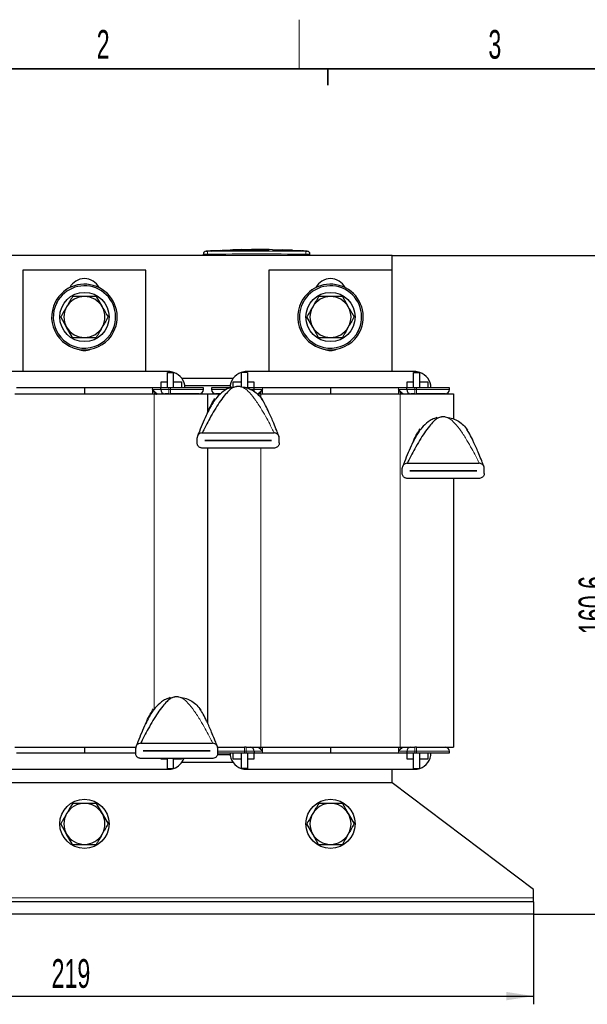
# Model space of a CAD drawing. Header units: millimetres. Extents: x 5 to 418, y 2 to 292.
# Tile 6 of 18: x 87 to 157, y 168 to 288. Entities that reach past the tile are written whole.
import ezdxf

# ---------------------------------------------------------------- set-up
doc = ezdxf.new("R2010")
doc.units = ezdxf.units.MM
doc.layers.add('SLD-0', color=7, linetype='Continuous')
doc.styles.add('SLDTEXTSTYLE0', font='TXT', dxfattribs={"width": 0.605})
doc.dimstyles.new('SLDDIMSTYLE0', dxfattribs={"dimtxt": 3.5, "dimasz": 3.302, "dimexe": 0, "dimexo": 0.0625, "dimgap": 0.875, "dimtad": 1, "dimlfac": 2, "dimrnd": 1e-09, "dimzin": 12, "dimdsep": 46, "dimtxsty": 'SLDTEXTSTYLE0', "dimsah": 1, "dimcen": 0.09, "dimadec": 0, "dimazin": 3, "dimtfac": 1, "dimtofl": 0, "dimtmove": 0, "dimatfit": 3, "dimfxl": 1, "dimfrac": 2, "dimtolj": 1, "dimtzin": 12, "dimarcsym": 0})

# ---------------------------------------------------------------- blocks, each defined once
blk = doc.blocks.new('_D')
at = {"layer": 'SLD-0'}
for p, q in [((40.57, 179.45), (40.57, 168.45)), ((150.07, 179.45), (150.07, 168.45)), ((40.57, 169.45), (150.07, 169.45))]:
    blk.add_line(p, q, dxfattribs=at)
for points in [[(40.57, 169.45), (43.87, 168.94), (43.87, 169.96)], [(150.07, 169.45), (146.77, 169.96), (146.77, 168.94)]]:
    blk.add_solid(points, dxfattribs=at)
at = {"layer": 'SLD-0', "insert": (91.31, 173.96), "char_height": 3.5, "attachment_point": 1, "style": 'SLDTEXTSTYLE0'}
blk.add_mtext('219', dxfattribs=at)
blk = doc.blocks.new('_D_1')
at = {"layer": 'SLD-0'}
for p, q in [((132.82, 259.75), (161.07, 259.75)), ((160.07, 179.45), (160.07, 259.75)), ((150.07, 179.45), (161.07, 179.45))]:
    blk.add_line(p, q, dxfattribs=at)
for points in [[(160.07, 259.75), (159.56, 256.45), (160.58, 256.45)], [(160.07, 179.45), (160.58, 182.75), (159.56, 182.75)]]:
    blk.add_solid(points, dxfattribs=at)
at = {"layer": 'SLD-0', "insert": (155.56, 213.59), "char_height": 3.5, "attachment_point": 1, "rotation": 90, "style": 'SLDTEXTSTYLE0'}
blk.add_mtext('160,6', dxfattribs=at)

msp = doc.modelspace()

# ---------------------------------------------------------------- linework, layer by layer
at = {"color": 7, "linetype": 'Continuous', "lineweight": 25}
for p, q in [((115.6703, 260.505), (118.2595, 260.4826)), ((115.6703, 260.4791), (115.6703, 260.505)), ((132.8172, 259.7516), (57.8172, 259.7516)), ((109.8172, 259.7516), (109.8172, 259.9076)), ((110.762, 260.3075), (110.1471, 260.2722)), ((111.8619, 260.3566), (110.6942, 260.3167)), ((110.762, 260.2958), (111.8611, 260.3319)), ((111.8611, 260.3219), (110.762, 260.2858)), ((110.762, 260.2958), (110.762, 260.2858)), ((111.8611, 260.3835), (113.0716, 260.3649)), ((111.8611, 260.3319), (111.8611, 260.3219)), ((113.0716, 260.3548), (112.0922, 260.3699)), ((113.397, 260.4091), (112.4039, 260.3751)), ((113.0716, 260.3649), (117.8221, 260.396)), ((117.8221, 260.3859), (113.0716, 260.3548)), ((113.0716, 260.3649), (113.0716, 260.3548)), ((113.8316, 260.4146), (113.1131, 260.4379)), ((114.4248, 260.477), (113.3915, 260.4423)), ((115.6703, 260.4867), (114.426, 260.4442)), ((116.7463, 260.4857), (115.6703, 260.495)), ((117.8221, 260.468), (115.6703, 260.4791)), ((117.8221, 260.396), (117.8221, 260.3859)), ((118.2595, 260.4826), (118.2595, 260.4534)), ((121.744, 260.32), (118.2595, 260.4445)), ((118.2595, 260.3902), (118.2595, 260.3801)), ((118.2595, 260.3902), (121.098, 260.3217)), ((121.098, 260.3117), (118.2595, 260.3801)), ((119.4789, 260.4423), (119.4789, 260.4231)), ((120.3494, 260.4035), (119.4789, 260.4423)), ((119.4789, 260.4323), (120.3494, 260.3935)), ((119.4789, 260.4231), (120.3494, 260.3885)), ((120.6682, 260.3726), (120.6682, 260.3826)), ((121.6259, 260.3242), (121.5331, 260.3304)), ((121.8813, 260.3072), (121.8813, 260.2972)), ((122.4874, 260.2723), (121.8909, 260.3072)), ((121.9142, 260.3073), (121.9813, 260.3025)), ((122.8172, 259.7516), (122.8172, 259.9076)), ((132.8172, 257.9516), (132.8172, 259.7516)), ((87.8172, 257.9516), (87.8172, 245.6016)), ((102.8172, 257.9516), (87.8172, 257.9516)), ((102.8172, 245.6016), (102.8172, 257.9516)), ((132.8172, 257.9516), (117.8172, 257.9516)), ((117.8172, 257.9516), (117.8172, 245.6016)), ((132.8172, 245.6016), (132.8172, 257.9516)), ((95.3172, 254.7516), (93.8739, 254.7516)), ((96.7606, 254.7516), (95.3172, 254.7516)), ((96.7606, 254.7516), (97.4823, 253.5016)), ((125.3172, 254.7516), (123.8739, 254.7516)), ((126.7606, 254.7516), (125.3172, 254.7516)), ((126.7606, 254.7516), (127.4823, 253.5016)), ((93.1522, 251.0016), (92.4305, 252.2516)), ((123.1522, 251.0016), (122.4305, 252.2516)), ((93.8739, 249.7516), (93.1522, 251.0016)), ((123.8739, 249.7516), (123.1522, 251.0016)), ((93.8739, 249.7516), (95.3172, 249.7516)), ((95.3172, 249.7516), (96.7606, 249.7516)), ((123.8739, 249.7516), (125.3172, 249.7516)), ((125.3172, 249.7516), (126.7606, 249.7516)), ((105.5672, 245.6016), (85.0672, 245.6016)), ((105.4422, 243.6016), (105.4422, 245.5016)), ((105.4422, 245.5016), (106.1917, 245.5016)), ((106.1922, 245.5016), (106.1917, 245.5016)), ((106.1922, 243.6016), (106.1922, 245.5016)), ((114.4422, 245.5015), (114.4427, 245.5016)), ((114.4422, 245.5016), (114.4422, 243.7393)), ((115.1922, 245.5016), (114.4427, 245.5016)), ((135.5672, 245.6016), (115.0672, 245.6016)), ((115.1922, 245.5016), (115.1922, 243.6016)), ((135.4422, 243.6016), (135.4422, 245.5016)), ((135.4422, 245.5016), (136.1917, 245.5016)), ((136.1922, 245.5016), (136.1917, 245.5016)), ((136.1922, 243.6016), (136.1922, 245.5016)), ((104.6672, 244.3516), (105.4422, 244.3516)), ((104.6672, 243.6016), (104.6672, 244.3516)), ((106.1922, 244.3516), (107.1672, 244.3516)), ((107.1672, 244.3516), (107.1672, 243.6016)), ((113.4309, 244.7516), (107.2035, 244.7516)), ((113.0829, 243.8516), (107.5515, 243.8516)), ((113.2671, 243.6651), (113.8475, 243.7664)), ((113.4672, 244.3516), (114.4422, 244.3516)), ((113.4672, 243.7), (113.4672, 244.3516)), ((115.1922, 244.3516), (115.9672, 244.3516)), ((115.9672, 244.3516), (115.9672, 243.6016)), ((134.6672, 243.6016), (134.6672, 244.3516)), ((134.6672, 244.3516), (135.4422, 244.3516)), ((136.1922, 244.3516), (137.1672, 244.3516)), ((137.1672, 244.3516), (137.1672, 243.6016)), ((86.8172, 242.9016), (103.8172, 242.9016)), ((95.3172, 243.6016), (87.0343, 243.6016)), ((95.3172, 243.6016), (95.3172, 242.9016)), ((103.6001, 243.6016), (95.3172, 243.6016)), ((104.6172, 243.6016), (103.6001, 243.6016)), ((103.6001, 243.4016), (103.6113, 243.3948)), ((103.8172, 242.9016), (105.6172, 242.9016)), ((104.6172, 243.4016), (104.6172, 243.6016)), ((105.6172, 243.6016), (104.6172, 243.6016)), ((105.8172, 243.6016), (105.6172, 243.6016)), ((105.6172, 242.9016), (105.8172, 242.9016)), ((109.8172, 243.6016), (105.8172, 243.6016)), ((105.8172, 242.9016), (110.3172, 242.9016)), ((109.8172, 243.4016), (109.8172, 243.6016)), ((110.3172, 242.9016), (110.3172, 240.5891)), ((110.3172, 242.9016), (111.9009, 242.9016)), ((110.8172, 243.6016), (110.8172, 243.4016)), ((113.036, 243.6016), (110.8172, 243.6016)), ((115.0172, 243.6016), (114.8172, 243.6016)), ((116.0172, 243.6016), (115.0172, 243.6016)), ((116.0172, 243.4016), (116.0172, 243.6016)), ((117.0343, 243.6016), (116.0172, 243.6016)), ((116.3716, 242.9016), (116.8172, 242.9016)), ((116.4437, 242.9016), (116.4777, 242.9156)), ((116.8172, 242.9016), (133.8172, 242.9016)), ((117.0232, 243.3948), (117.0343, 243.4016)), ((125.3172, 243.6016), (117.0343, 243.6016)), ((125.3172, 243.6016), (125.3172, 242.9016)), ((133.6001, 243.6016), (125.3172, 243.6016)), ((134.6172, 243.6016), (133.6001, 243.6016)), ((133.6001, 243.4016), (133.6113, 243.3948)), ((133.8172, 242.9016), (135.6172, 242.9016)), ((134.6172, 243.4016), (134.6172, 243.6016)), ((135.6172, 243.6016), (134.6172, 243.6016)), ((135.8172, 243.6016), (135.6172, 243.6016)), ((135.6172, 242.9016), (135.8172, 242.9016)), ((139.8172, 243.6016), (135.8172, 243.6016)), ((135.8172, 242.9016), (140.3172, 242.9016)), ((139.8172, 243.4016), (139.8172, 243.6016)), ((140.3172, 242.9016), (140.3172, 239.8189)), ((110.9882, 241.9375), (110.9066, 241.7986)), ((111.0032, 241.9041), (111.1214, 242.1634)), ((111.1214, 242.1634), (111.2357, 242.3306)), ((116.8988, 242.3306), (117.013, 242.1634)), ((117.2598, 241.7344), (117.2278, 241.7986)), ((138.2671, 239.9629), (138.8475, 240.0642)), ((109.6839, 238.1233), (118.4506, 238.1233)), ((135.9882, 238.2353), (135.9066, 238.0965)), ((136.0032, 238.2019), (136.1214, 238.4612)), ((136.1214, 238.4612), (136.2357, 238.6284)), ((141.8988, 238.6284), (142.013, 238.4612)), ((142.2598, 238.0322), (142.2278, 238.0965)), ((109.0672, 236.89), (109.0672, 237.5066)), ((109.9922, 237.1958), (109.9922, 237.2008)), ((109.9922, 237.2008), (118.1422, 237.2008)), ((118.1422, 237.1958), (109.9922, 237.1958)), ((118.1422, 237.2008), (118.1422, 237.1958)), ((119.0672, 236.89), (119.0672, 237.5066)), ((118.4506, 236.2733), (109.6839, 236.2733)), ((110.3172, 236.2733), (110.3172, 202.7696)), ((134.6839, 234.4211), (143.4506, 234.4211)), ((134.0672, 233.1878), (134.0672, 233.8045)), ((134.9922, 233.4936), (134.9922, 233.4986)), ((134.9922, 233.4986), (143.1422, 233.4986)), ((143.1422, 233.4936), (134.9922, 233.4936)), ((143.1422, 233.4986), (143.1422, 233.4936)), ((144.0672, 233.1878), (144.0672, 233.8045)), ((143.4506, 232.5711), (134.6839, 232.5711)), ((140.3172, 232.5711), (140.3172, 199.8016)), ((105.7671, 205.8218), (106.3475, 205.923)), ((103.4882, 204.0941), (103.4066, 203.9553)), ((103.5818, 204.2332), (103.6214, 204.32)), ((103.6214, 204.32), (103.7357, 204.4872)), ((109.3988, 204.4872), (109.513, 204.32)), ((109.7598, 203.891), (109.7278, 203.9553)), ((86.8172, 199.8016), (101.5881, 199.8016)), ((95.3172, 199.8016), (95.3172, 199.1016)), ((101.5672, 199.0466), (101.5672, 199.6633)), ((102.1839, 200.28), (110.9506, 200.28)), ((102.4922, 199.3525), (102.4922, 199.3575)), ((102.4922, 199.3575), (110.6422, 199.3575)), ((110.6422, 199.3525), (102.4922, 199.3525)), ((110.6422, 199.3575), (110.6422, 199.3525)), ((111.5342, 199.8016), (114.8563, 199.8016)), ((111.5672, 199.0466), (111.5672, 199.6633)), ((115.0172, 199.8016), (114.8172, 199.8016)), ((115.0172, 199.8016), (116.8172, 199.8016)), ((116.0172, 199.3016), (116.0172, 199.1016)), ((116.8172, 199.8016), (133.8172, 199.8016)), ((117.0343, 199.3016), (117.0232, 199.3085)), ((125.3172, 199.8016), (125.3172, 199.1016)), ((133.6113, 199.3085), (133.6001, 199.3016)), ((133.8172, 199.8016), (135.6172, 199.8016)), ((134.1907, 199.8016), (134.1568, 199.7877)), ((134.6172, 199.3016), (134.6172, 199.1016)), ((135.8172, 199.8016), (135.6172, 199.8016)), ((135.775, 199.8016), (140.3172, 199.8016)), ((139.8172, 199.1016), (139.8172, 199.3016)), ((87.0343, 199.1016), (95.3172, 199.1016)), ((95.3172, 199.1016), (101.5672, 199.1016)), ((110.9506, 198.43), (102.1839, 198.43)), ((104.6672, 198.3516), (104.6672, 198.43)), ((105.4422, 198.3516), (104.6672, 198.3516)), ((105.4422, 197.2016), (105.4422, 198.43)), ((106.1922, 197.2016), (106.1922, 198.43)), ((107.1672, 198.3516), (106.1922, 198.3516)), ((107.1672, 198.43), (107.1672, 198.3516)), ((113.0829, 198.8516), (111.5326, 198.8516)), ((111.5672, 199.1016), (114.8172, 199.1016)), ((113.4672, 198.3516), (113.4672, 199.1016)), ((114.4422, 198.3516), (113.4672, 198.3516)), ((114.4422, 199.1016), (114.4422, 197.2016)), ((114.8172, 199.1016), (115.0172, 199.1016)), ((115.0172, 199.1016), (116.0172, 199.1016)), ((115.1922, 199.1016), (115.1922, 197.2016)), ((115.9672, 198.3516), (115.1922, 198.3516)), ((115.9672, 199.1016), (115.9672, 198.3516)), ((116.0172, 199.1016), (117.0343, 199.1016)), ((117.0343, 199.1016), (125.3172, 199.1016)), ((125.3172, 199.1016), (133.6001, 199.1016)), ((133.6001, 199.1016), (134.6172, 199.1016)), ((134.6172, 199.1016), (135.6172, 199.1016)), ((134.6672, 198.3516), (134.6672, 199.1016)), ((135.4422, 198.3516), (134.6672, 198.3516)), ((135.4422, 197.2016), (135.4422, 199.1016)), ((135.6172, 199.1016), (135.8172, 199.1016)), ((135.8172, 199.1016), (139.8172, 199.1016)), ((136.1922, 197.2016), (136.1922, 199.1016)), ((137.1672, 198.3516), (136.1922, 198.3516)), ((137.1672, 199.1016), (137.1672, 198.3516)), ((85.0672, 197.1016), (105.5672, 197.1016)), ((105.4422, 197.2016), (106.1917, 197.2016)), ((106.1922, 197.2018), (106.1917, 197.2016)), ((113.4309, 197.9516), (107.2035, 197.9516)), ((114.4422, 197.2016), (114.4427, 197.2016)), ((115.1922, 197.2016), (114.4427, 197.2016)), ((115.0672, 197.1016), (135.5672, 197.1016)), ((132.8172, 195.4516), (132.8172, 197.1016)), ((135.4422, 197.2016), (136.1917, 197.2016)), ((136.1922, 197.2018), (136.1917, 197.2016)), ((132.8172, 195.4516), (57.8172, 195.4516)), ((150.0672, 182.4516), (132.8172, 195.4516)), ((95.3172, 192.9516), (93.8739, 192.9516)), ((96.7606, 192.9516), (95.3172, 192.9516)), ((96.7606, 192.9516), (97.4823, 191.7016)), ((125.3172, 192.9516), (123.8739, 192.9516)), ((126.7606, 192.9516), (125.3172, 192.9516)), ((126.7606, 192.9516), (127.4823, 191.7016)), ((97.4823, 191.7016), (98.204, 190.4516)), ((127.4823, 191.7016), (128.204, 190.4516)), ((93.1522, 189.2016), (92.4305, 190.4516)), ((123.1522, 189.2016), (122.4305, 190.4516)), ((93.8739, 187.9516), (93.1522, 189.2016)), ((123.8739, 187.9516), (123.1522, 189.2016)), ((93.8739, 187.9516), (95.3172, 187.9516)), ((95.3172, 187.9516), (96.7606, 187.9516)), ((123.8739, 187.9516), (125.3172, 187.9516)), ((125.3172, 187.9516), (126.7606, 187.9516)), ((150.0672, 181.4516), (150.0672, 182.4516)), ((150.0672, 180.9516), (150.0672, 181.4516)), ((150.0672, 180.9516), (40.5672, 180.9516)), ((150.0672, 180.9516), (150.0672, 179.4516)), ((150.0672, 179.4516), (40.5672, 179.4516))]:
    msp.add_line(p, q, dxfattribs=at)
at = {"color": 7, "linetype": 'Continuous', "lineweight": 18}
for p, q in [((110.313, 260.2575), (110.3172, 259.9076)), ((110.3172, 259.7516), (110.3172, 259.9076)), ((120.3494, 260.4035), (120.3494, 260.3935)), ((121.098, 260.3217), (121.098, 260.3117)), ((122.3215, 260.2575), (122.3172, 259.9076)), ((122.3172, 259.7516), (122.3172, 259.9076)), ((91.937, 253.9877), (91.7591, 254.0791)), ((121.937, 253.9877), (121.7591, 254.0791)), ((98.6975, 250.5156), (98.8754, 250.4242)), ((128.6975, 250.5156), (128.8754, 250.4242)), ((103.6001, 243.6016), (103.6001, 243.4016)), ((104.6172, 243.4016), (103.6001, 243.4016)), ((103.6102, 243.3934), (103.6102, 242.9016)), ((103.8172, 242.9016), (103.8172, 204.4037)), ((104.6172, 243.4016), (105.6172, 243.4016)), ((105.6172, 243.4016), (105.6172, 243.6016)), ((105.6172, 242.9016), (105.6172, 243.4016)), ((105.8172, 243.4016), (105.6172, 243.4016)), ((105.8172, 243.6016), (105.8172, 243.4016)), ((105.8172, 243.4016), (109.8172, 243.4016)), ((105.8172, 243.4016), (105.8172, 242.9016)), ((110.8172, 243.4016), (112.5586, 243.4016)), ((115.6165, 243.4016), (116.0172, 243.4016)), ((117.0343, 243.4016), (116.0172, 243.4016)), ((116.8172, 242.9016), (116.8172, 242.4202)), ((117.0243, 242.9016), (117.0243, 243.3934)), ((117.0343, 243.4016), (117.0343, 243.6016)), ((133.6001, 243.6016), (133.6001, 243.4016)), ((134.6172, 243.4016), (133.6001, 243.4016)), ((133.6102, 243.3934), (133.6102, 242.9016)), ((133.8172, 242.9016), (133.8172, 199.8016)), ((134.6172, 243.4016), (135.6172, 243.4016)), ((135.6172, 243.4016), (135.6172, 243.6016)), ((135.6172, 242.9016), (135.6172, 243.4016)), ((135.8172, 243.4016), (135.6172, 243.4016)), ((135.8172, 243.6016), (135.8172, 243.4016)), ((135.8172, 243.4016), (139.8172, 243.4016)), ((135.8172, 243.4016), (135.8172, 242.9016)), ((116.8172, 236.2733), (116.8172, 199.8016)), ((114.8172, 199.3016), (111.5672, 199.3016)), ((114.8172, 199.3016), (114.8172, 199.8016)), ((114.8172, 199.3016), (115.0172, 199.3016)), ((114.8172, 199.1016), (114.8172, 199.3016)), ((115.0172, 199.8016), (115.0172, 199.3016)), ((116.0172, 199.3016), (115.0172, 199.3016)), ((115.0172, 199.3016), (115.0172, 199.1016)), ((116.0172, 199.3016), (117.0343, 199.3016)), ((117.0243, 199.3098), (117.0243, 199.8016)), ((117.0343, 199.1016), (117.0343, 199.3016)), ((133.6001, 199.3016), (134.6172, 199.3016)), ((133.6001, 199.3016), (133.6001, 199.1016)), ((133.6102, 199.8016), (133.6102, 199.3098)), ((135.6172, 199.3016), (134.6172, 199.3016)), ((135.6172, 199.3016), (135.6172, 199.8016)), ((135.6172, 199.3016), (135.8172, 199.3016)), ((135.6172, 199.1016), (135.6172, 199.3016)), ((135.8172, 199.8016), (135.8172, 199.3016)), ((139.8172, 199.3016), (135.8172, 199.3016)), ((135.8172, 199.3016), (135.8172, 199.1016)), ((150.0672, 181.4516), (40.5672, 181.4516))]:
    msp.add_line(p, q, dxfattribs=at)
at = {"color": 7, "linetype": 'Continuous', "lineweight": 25}
for centre in [(95.3172, 252.2516), (125.3172, 252.2516), (95.3172, 190.4516), (125.3172, 190.4516)]:
    msp.add_circle(centre, 3, dxfattribs=at)
for centre, radius, start, end in [((110.1672, 259.9233), 0.35, 93.308274, 180.001701), ((122.4672, 259.9233), 0.35, 359.998299, 86.658589), ((95.3172, 254.9266), 2, 26.919958, 153.080042), ((125.3172, 254.9266), 2, 26.919958, 153.080042), ((95.3172, 252.2516), 4, 332.815306, 152.815306), ((95.3172, 252.2516), 3.8, 332.815306, 152.815306), ((125.3172, 252.2516), 4, 332.815306, 152.815306), ((125.3172, 252.2516), 3.8, 332.815306, 152.815306), ((95.3172, 252.2516), 2.5, 90, 150), ((95.3172, 252.2516), 2.5, 30, 90), ((125.3172, 252.2516), 2.5, 90, 150), ((125.3172, 252.2516), 2.5, 30, 90), ((95.3172, 252.2516), 4, 152.815306, 332.815306), ((95.3172, 252.2516), 3.8, 152.815306, 332.815306), ((95.3172, 252.2516), 2.5, 150, 210), ((95.3172, 252.2516), 2.5, 330, 30), ((125.3172, 252.2516), 4, 152.815306, 332.815306), ((125.3172, 252.2516), 3.8, 152.815306, 332.815306), ((125.3172, 252.2516), 2.5, 150, 210), ((125.3172, 252.2516), 2.5, 330, 30), ((95.3172, 252.2516), 2.5, 210, 270), ((95.3172, 252.2516), 2.5, 270, 330), ((125.3172, 252.2516), 2.5, 210, 270), ((125.3172, 252.2516), 2.5, 270, 330), ((95.3172, 250.1766), 2, 247.976959, 292.023041), ((125.3172, 250.1766), 2, 247.976959, 292.023041), ((105.5672, 243.6016), 2, 71.805128, 90), ((105.5672, 243.6016), 2, 0, 71.790043), ((115.0672, 243.6016), 2, 108.209957, 180), ((115.0672, 243.6016), 2, 90, 108.194872), ((135.5672, 243.6016), 2, 71.805128, 90), ((135.5672, 243.6016), 2, 0, 71.790043), ((114.0672, 240.2733), 3.5, 86.4, 93.6), ((105.1172, 243.4016), 0.5, 180, 270), ((109.3172, 243.4016), 0.5, 270, 0), ((111.3172, 243.4016), 0.5, 180, 270), ((115.5172, 243.4016), 0.5, 334.824342, 0), ((135.1172, 243.4016), 0.5, 180, 270), ((139.3172, 243.4016), 0.5, 270, 0), ((139.0672, 236.5711), 3.5, 86.4, 93.6), ((106.5672, 202.43), 3.5, 86.4, 93.6), ((115.5172, 199.3016), 0.5, 0, 90), ((135.1172, 199.3016), 0.5, 90, 180), ((139.3172, 199.3016), 0.5, 0, 90), ((105.5672, 199.1016), 2, 288.209957, 340.376407), ((115.0672, 199.1016), 2, 180, 251.790043), ((135.5672, 199.1016), 2, 288.209957, 0), ((105.5672, 199.1016), 2, 270, 288.194872), ((115.0672, 199.1016), 2, 251.805128, 270), ((135.5672, 199.1016), 2, 270, 288.194872), ((95.3172, 190.4516), 2.5, 90, 150), ((95.3172, 190.4516), 2.5, 30, 90), ((125.3172, 190.4516), 2.5, 90, 150), ((125.3172, 190.4516), 2.5, 30, 90), ((95.3172, 190.4516), 2.5, 150, 210), ((95.3172, 190.4516), 2.5, 330, 30), ((125.3172, 190.4516), 2.5, 150, 210), ((125.3172, 190.4516), 2.5, 330, 30), ((95.3172, 190.4516), 2.5, 210, 270), ((95.3172, 190.4516), 2.5, 270, 330), ((125.3172, 190.4516), 2.5, 210, 270), ((125.3172, 190.4516), 2.5, 270, 330)]:
    msp.add_arc(centre, radius, start, end, dxfattribs=at)
at = {"color": 7, "linetype": 'Continuous', "lineweight": 18}
for centre, start, end in [((110.1672, 259.9076), 90.990476, 179.99805), ((122.4672, 259.9076), 0.001948, 89.00996)]:
    msp.add_arc(centre, 0.35, start, end, dxfattribs=at)
at = {"color": 7, "linetype": 'Continuous', "lineweight": 25}
for points, knots in [([(109.8172, 259.9076), (109.8172, 259.9135), (109.8172, 259.9227), (109.8172, 259.9217), (109.8172, 259.9214)], [0, 0, 0, 0, 0.63779067, 1, 1, 1, 1]), ([(120.666, 260.3833), (120.6584, 260.3843), (120.6432, 260.3864), (120.5777, 260.391), (120.489, 260.3963), (120.4076, 260.4006), (120.3607, 260.4029), (120.3494, 260.4035)], [0, 0, 0, 0, 0.231381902, 0.462954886, 0.694761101, 0.926765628, 1, 1, 1, 1]), ([(120.3494, 260.3935), (120.3853, 260.3917), (120.457, 260.3881), (120.5528, 260.3826), (120.6242, 260.3778), (120.6645, 260.3743), (120.6642, 260.3731), (120.664, 260.3726)], [0, 0, 0, 0, 0.2150885, 0.4301767, 0.64524976, 0.86017149, 1, 1, 1, 1]), ([(120.3494, 260.3885), (120.3852, 260.387), (120.4568, 260.3841), (120.5525, 260.3815), (120.6239, 260.3805), (120.6644, 260.3808), (120.6642, 260.3821), (120.6641, 260.3826)], [0, 0, 0, 0, 0.21478903, 0.42958507, 0.64422071, 0.85873281, 1, 1, 1, 1]), ([(121.098, 260.3217), (121.1932, 260.3191), (121.3836, 260.3138), (121.6359, 260.3097), (121.7999, 260.3075), (121.8608, 260.3072), (121.8813, 260.3072)], [0, 0, 0, 0, 0.28512531, 0.57025155, 0.85535529, 1, 1, 1, 1]), ([(121.8813, 260.2972), (121.8366, 260.2974), (121.7472, 260.298), (121.5165, 260.3015), (121.2891, 260.306), (121.1462, 260.3103), (121.098, 260.3117)], [0, 0, 0, 0, 0.28505197, 0.57010205, 0.85519148, 1, 1, 1, 1]), ([(121.8813, 260.3072), (121.9316, 260.307), (122.0323, 260.3066), (122.0041, 260.3117), (121.8784, 260.3201), (121.8177, 260.3241)], [0, 0, 0, 0, 0.34078214, 0.68156869, 1, 1, 1, 1]), ([(121.9921, 260.2993), (121.997, 260.2986), (122.0138, 260.296), (121.9363, 260.2967), (121.8813, 260.2972)], [0, 0, 0, 0, 0.2906379, 1, 1, 1, 1]), ([(122.8172, 259.9214), (122.8172, 259.9218), (122.8172, 259.9232), (122.8172, 259.9139), (122.8172, 259.9076)], [0, 0, 0, 0, 0.318777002, 1, 1, 1, 1]), ([(93.8739, 254.7516), (93.8664, 254.7387), (93.6285, 254.3267), (93.3865, 253.9076), (93.1522, 253.5016)], [0, 0, 0, 0, 0.03144935, 1, 1, 1, 1]), ([(123.8739, 254.7516), (123.8664, 254.7387), (123.6285, 254.3267), (123.3865, 253.9076), (123.1522, 253.5016)], [0, 0, 0, 0, 0.03144935, 1, 1, 1, 1]), ([(93.1522, 253.5016), (92.9695, 253.1852), (92.7273, 252.7658), (92.489, 252.3529), (92.4305, 252.2516)], [0, 0, 0, 0, 0.75461458, 1, 1, 1, 1]), ([(97.4823, 253.5016), (97.6028, 253.2928), (97.845, 252.8734), (98.084, 252.4595), (98.204, 252.2516)], [0, 0, 0, 0, 0.49778063, 1, 1, 1, 1]), ([(123.1522, 253.5016), (122.9695, 253.1852), (122.7273, 252.7658), (122.489, 252.3529), (122.4305, 252.2516)], [0, 0, 0, 0, 0.754614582, 1, 1, 1, 1]), ([(127.4823, 253.5016), (127.6028, 253.2928), (127.845, 252.8734), (128.084, 252.4595), (128.204, 252.2516)], [0, 0, 0, 0, 0.49778063, 1, 1, 1, 1]), ([(98.204, 252.2516), (98.1965, 252.2387), (97.9586, 251.8267), (97.7167, 251.4076), (97.4823, 251.0016)], [0, 0, 0, 0, 0.031449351, 1, 1, 1, 1]), ([(128.204, 252.2516), (128.1965, 252.2387), (127.9586, 251.8267), (127.7167, 251.4076), (127.4823, 251.0016)], [0, 0, 0, 0, 0.03144935, 1, 1, 1, 1]), ([(97.4823, 251.0016), (97.2996, 250.6852), (97.0575, 250.2658), (96.8191, 249.8529), (96.7606, 249.7516)], [0, 0, 0, 0, 0.75461458, 1, 1, 1, 1]), ([(127.4823, 251.0016), (127.2996, 250.6852), (127.0575, 250.2658), (126.8191, 249.8529), (126.7606, 249.7516)], [0, 0, 0, 0, 0.75461458, 1, 1, 1, 1]), ([(113.8475, 243.7664), (113.6903, 243.725), (113.3468, 243.6347), (112.8532, 243.2018), (112.3105, 242.5992), (111.7435, 241.8155), (111.1532, 240.885), (110.6067, 239.93), (110.1489, 239.067), (109.8546, 238.4792), (109.7221, 238.2041), (109.6881, 238.1324), (109.6852, 238.1261), (109.6839, 238.1233)], [0, 0, 0, 0, 0.078175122, 0.170805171, 0.277157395, 0.414644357, 0.556981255, 0.712304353, 0.846644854, 0.945591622, 0.981277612, 0.991457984, 1, 1, 1, 1]), ([(104.0925, 242.8016), (104.0826, 242.8047), (104.0623, 242.8111), (104.0052, 242.8598), (103.9403, 242.929), (103.8501, 243.0385), (103.7412, 243.1991), (103.6539, 243.3286), (103.6102, 243.3934)], [0, 0, 0, 0, 0.122717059, 0.250634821, 0.367629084, 0.500515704, 0.75011792, 1, 1, 1, 1]), ([(105.6172, 242.9016), (105.5544, 242.9016), (105.4573, 242.9016), (105.3408, 242.9016), (105.2612, 242.9016), (105.1966, 242.9016), (105.1343, 242.9016), (105.1239, 242.9016), (105.1172, 242.9016)], [0, 0, 0, 0, 0.23944295, 0.36955024, 0.49999985, 0.63010729, 0.76055705, 1, 1, 1, 1]), ([(109.3172, 242.9016), (109.2705, 242.9016), (109.1986, 242.9016), (108.7621, 242.9016), (108.3104, 242.9016), (107.7497, 242.9016), (106.9348, 242.9016), (106.2575, 242.9016), (105.8172, 242.9016)], [0, 0, 0, 0, 0.239456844, 0.36836066, 0.5, 0.63163934, 0.760543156, 1, 1, 1, 1]), ([(113.2784, 243.6835), (113.0876, 243.6226), (112.7101, 243.5023), (112.0802, 243.0828), (111.5026, 242.5201), (111.0098, 241.8646), (110.6226, 241.207), (110.2265, 240.4071), (109.7744, 239.3916), (109.4088, 238.4978), (109.1898, 237.9379), (109.1203, 237.7573), (109.0997, 237.7033), (109.0981, 237.6993), (109.0974, 237.6976)], [0, 0, 0, 0, 0.07259015, 0.14358211, 0.2684161, 0.35903636, 0.43605789, 0.55366761, 0.71056763, 0.88145167, 0.95306288, 0.98040304, 0.99152734, 1, 1, 1, 1]), ([(111.9482, 242.9016), (111.9278, 242.9016), (111.7571, 242.9016), (111.4479, 242.9016), (111.3687, 242.9016), (111.3172, 242.9016)], [0, 0, 0, 0, 0.0453425, 0.37941453, 1, 1, 1, 1]), ([(117.0243, 243.3934), (116.9806, 243.3289), (116.8933, 243.1999), (116.7946, 243.0516), (116.7371, 242.9828), (116.7242, 242.9673)], [0, 0, 0, 0, 0.43689449, 0.87329967, 1, 1, 1, 1]), ([(133.9103, 242.9673), (133.8973, 242.9828), (133.8398, 243.0516), (133.7411, 243.1999), (133.6538, 243.3289), (133.6102, 243.3934)], [0, 0, 0, 0, 0.12670113, 0.56310591, 1, 1, 1, 1]), ([(135.6172, 242.9016), (135.5544, 242.9016), (135.4573, 242.9016), (135.3408, 242.9016), (135.2612, 242.9016), (135.1966, 242.9016), (135.1343, 242.9016), (135.1239, 242.9016), (135.1172, 242.9016)], [0, 0, 0, 0, 0.23944295, 0.36955024, 0.49999985, 0.63010729, 0.76055705, 1, 1, 1, 1]), ([(139.3172, 242.9016), (139.2705, 242.9016), (139.1986, 242.9016), (138.7621, 242.9016), (138.3104, 242.9016), (137.7497, 242.9016), (136.9348, 242.9016), (136.2575, 242.9016), (135.8172, 242.9016)], [0, 0, 0, 0, 0.239456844, 0.36836066, 0.5, 0.63163934, 0.760543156, 1, 1, 1, 1]), ([(110.2922, 240.5324), (110.336, 240.6323), (110.5078, 241.0248), (110.8062, 241.6495), (111.1028, 242.1199), (111.2357, 242.3306)], [0, 0, 0, 0, 0.158636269, 0.623115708, 1, 1, 1, 1]), ([(117.7188, 240.8122), (117.7159, 240.8188), (117.5841, 241.1178), (117.3277, 241.6494), (117.0315, 242.1198), (116.8988, 242.3306)], [0, 0, 0, 0, 0.01226582, 0.55754987, 1, 1, 1, 1]), ([(119.0368, 237.6971), (119.0367, 237.6971), (119.0365, 237.6971), (119.0235, 237.7299), (118.949, 237.9209), (118.732, 238.4756), (118.3403, 239.4265), (117.9954, 240.2609), (117.75, 240.7501), (117.7188, 240.8122)], [0, 0, 0, 0, 0.01013979, 0.027822, 0.07137322, 0.26863898, 0.53912013, 0.94146303, 1, 1, 1, 1]), ([(138.2784, 239.9813), (138.0876, 239.9204), (137.7101, 239.8001), (137.0802, 239.3807), (136.5026, 238.8179), (136.0098, 238.1624), (135.6226, 237.5049), (135.2265, 236.705), (134.7744, 235.6894), (134.4088, 234.7956), (134.1898, 234.2357), (134.1203, 234.0552), (134.0997, 234.0011), (134.0981, 233.9972), (134.0974, 233.9954)], [0, 0, 0, 0, 0.07259015, 0.14358211, 0.2684161, 0.35903636, 0.43605789, 0.55366761, 0.71056763, 0.88145167, 0.95306288, 0.98040304, 0.99152734, 1, 1, 1, 1]), ([(138.8475, 240.0642), (138.6903, 240.0229), (138.3468, 239.9325), (137.8532, 239.4996), (137.3105, 238.897), (136.7435, 238.1133), (136.1532, 237.1828), (135.6067, 236.2278), (135.1489, 235.3649), (134.8546, 234.777), (134.7221, 234.502), (134.6881, 234.4302), (134.6852, 234.424), (134.6839, 234.4211)], [0, 0, 0, 0, 0.07817512, 0.17080517, 0.2771574, 0.41464436, 0.55698126, 0.71230435, 0.84664485, 0.94559162, 0.98127761, 0.99145798, 1, 1, 1, 1]), ([(109.6839, 238.1233), (109.5968, 238.1126), (109.427, 238.0918), (109.2332, 237.9471), (109.1177, 237.7721), (109.0723, 237.6233), (109.0685, 237.536), (109.0672, 237.5066)], [0, 0, 0, 0, 0.29063281, 0.56693599, 0.75715161, 0.91837799, 1, 1, 1, 1]), ([(119.0672, 237.5066), (119.0622, 237.5655), (119.0523, 237.6829), (118.9771, 237.8412), (118.8617, 237.9788), (118.6935, 238.0864), (118.5457, 238.1219), (118.46, 238.1232), (118.4506, 238.1233)], [0, 0, 0, 0, 0.16279538, 0.32498556, 0.50110448, 0.71475435, 0.96859226, 1, 1, 1, 1]), ([(135.273, 236.7865), (135.323, 236.901), (135.5011, 237.3081), (135.8061, 237.9474), (136.1028, 238.4177), (136.2357, 238.6284)], [0, 0, 0, 0, 0.17766352, 0.63163886, 1, 1, 1, 1]), ([(142.7188, 237.1101), (142.7159, 237.1166), (142.5841, 237.4156), (142.3277, 237.9472), (142.0315, 238.4177), (141.8988, 238.6284)], [0, 0, 0, 0, 0.01226582, 0.55754987, 1, 1, 1, 1]), ([(109.6839, 236.2733), (109.6408, 236.2759), (109.5534, 236.2813), (109.431, 236.323), (109.3183, 236.3878), (109.2084, 236.4865), (109.1177, 236.6247), (109.0723, 236.7733), (109.0685, 236.8606), (109.0672, 236.89)], [0, 0, 0, 0, 0.14324098, 0.29108925, 0.42714485, 0.56795798, 0.75772471, 0.91857061, 1, 1, 1, 1]), ([(119.0672, 236.89), (119.0622, 236.8311), (119.0523, 236.7137), (118.9771, 236.5554), (118.8617, 236.4178), (118.6935, 236.3102), (118.5457, 236.2747), (118.46, 236.2734), (118.4506, 236.2733)], [0, 0, 0, 0, 0.16279538, 0.32498556, 0.50110448, 0.71475435, 0.96859226, 1, 1, 1, 1]), ([(144.0368, 233.9949), (144.0367, 233.9949), (144.0365, 233.995), (144.0235, 234.0277), (143.949, 234.2187), (143.732, 234.7734), (143.3403, 235.7244), (142.9954, 236.5587), (142.75, 237.0479), (142.7188, 237.1101)], [0, 0, 0, 0, 0.01013979, 0.027822, 0.07137322, 0.26863898, 0.53912013, 0.94146303, 1, 1, 1, 1]), ([(134.6839, 234.4211), (134.5968, 234.4104), (134.427, 234.3896), (134.2332, 234.2449), (134.1177, 234.0699), (134.0723, 233.9211), (134.0685, 233.8338), (134.0672, 233.8045)], [0, 0, 0, 0, 0.29063281, 0.56693599, 0.75715161, 0.91837799, 1, 1, 1, 1]), ([(144.0672, 233.8045), (144.0622, 233.8633), (144.0523, 233.9807), (143.9771, 234.1391), (143.8617, 234.2766), (143.6935, 234.3843), (143.5457, 234.4197), (143.46, 234.421), (143.4506, 234.4211)], [0, 0, 0, 0, 0.16279538, 0.32498556, 0.50110448, 0.71475435, 0.96859226, 1, 1, 1, 1]), ([(134.6839, 232.5711), (134.6408, 232.5738), (134.5534, 232.5791), (134.431, 232.6208), (134.3183, 232.6856), (134.2084, 232.7843), (134.1177, 232.9225), (134.0723, 233.0711), (134.0685, 233.1584), (134.0672, 233.1878)], [0, 0, 0, 0, 0.14324098, 0.29108925, 0.42714485, 0.56795798, 0.75772471, 0.91857061, 1, 1, 1, 1]), ([(144.0672, 233.1878), (144.0622, 233.129), (144.0523, 233.0115), (143.9771, 232.8532), (143.8617, 232.7156), (143.6935, 232.608), (143.5457, 232.5725), (143.46, 232.5713), (143.4506, 232.5711)], [0, 0, 0, 0, 0.16279538, 0.32498556, 0.50110448, 0.71475435, 0.96859226, 1, 1, 1, 1]), ([(105.7784, 205.8401), (105.5876, 205.7793), (105.2101, 205.6589), (104.5802, 205.2395), (104.0026, 204.6767), (103.5098, 204.0212), (103.1226, 203.3637), (102.7265, 202.5638), (102.2744, 201.5483), (101.9088, 200.6545), (101.6898, 200.0946), (101.6203, 199.914), (101.5997, 199.86), (101.5981, 199.856), (101.5974, 199.8542)], [0, 0, 0, 0, 0.07259015, 0.14358211, 0.2684161, 0.35903636, 0.43605789, 0.55366761, 0.71056763, 0.88145167, 0.95306288, 0.98040304, 0.99152734, 1, 1, 1, 1]), ([(106.3475, 205.923), (106.1903, 205.8817), (105.8468, 205.7913), (105.3532, 205.3584), (104.8105, 204.7559), (104.2435, 203.9721), (103.6532, 203.0416), (103.1067, 202.0866), (102.6489, 201.2237), (102.3546, 200.6358), (102.2221, 200.3608), (102.1881, 200.289), (102.1852, 200.2828), (102.1839, 200.28)], [0, 0, 0, 0, 0.078175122, 0.170805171, 0.277157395, 0.414644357, 0.556981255, 0.712304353, 0.846644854, 0.945591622, 0.981277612, 0.991457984, 1, 1, 1, 1]), ([(102.773, 202.6454), (102.823, 202.7599), (103.0011, 203.1669), (103.3061, 203.8062), (103.6028, 204.2765), (103.7357, 204.4872)], [0, 0, 0, 0, 0.17766352, 0.63163886, 1, 1, 1, 1]), ([(110.2188, 202.9689), (110.2159, 202.9754), (110.0841, 203.2744), (109.8277, 203.8061), (109.5315, 204.2765), (109.3988, 204.4872)], [0, 0, 0, 0, 0.01226582, 0.55754987, 1, 1, 1, 1]), ([(111.5368, 199.8537), (111.5367, 199.8537), (111.5365, 199.8538), (111.5235, 199.8866), (111.449, 200.0775), (111.232, 200.6323), (110.8403, 201.5832), (110.4954, 202.4176), (110.25, 202.9067), (110.2188, 202.9689)], [0, 0, 0, 0, 0.01013979, 0.027822, 0.07137322, 0.26863898, 0.53912013, 0.94146303, 1, 1, 1, 1]), ([(102.1839, 200.28), (102.0968, 200.2693), (101.927, 200.2484), (101.7332, 200.1037), (101.6177, 199.9288), (101.5723, 199.78), (101.5685, 199.6926), (101.5672, 199.6633)], [0, 0, 0, 0, 0.29063281, 0.56693599, 0.75715161, 0.91837799, 1, 1, 1, 1]), ([(111.5672, 199.6633), (111.5622, 199.7221), (111.5523, 199.8396), (111.4771, 199.9979), (111.3617, 200.1354), (111.1935, 200.2431), (111.0457, 200.2785), (110.96, 200.2798), (110.9506, 200.28)], [0, 0, 0, 0, 0.16279538, 0.32498556, 0.50110448, 0.71475435, 0.96859226, 1, 1, 1, 1]), ([(111.563, 199.8016), (111.6626, 199.8016), (111.864, 199.8016), (112.3263, 199.8016), (112.8842, 199.8016), (113.6999, 199.8016), (114.3771, 199.8016), (114.8172, 199.8016)], [0, 0, 0, 0, 0.16948915, 0.34257511, 0.51566107, 0.68515022, 1, 1, 1, 1]), ([(115.0172, 199.8016), (115.0801, 199.8016), (115.1771, 199.8016), (115.2937, 199.8016), (115.3732, 199.8016), (115.4379, 199.8016), (115.5001, 199.8016), (115.5105, 199.8016), (115.5172, 199.8016)], [0, 0, 0, 0, 0.23944295, 0.36955024, 0.49999985, 0.63010729, 0.76055705, 1, 1, 1, 1]), ([(116.7242, 199.7359), (116.7371, 199.7204), (116.7946, 199.6517), (116.8933, 199.5034), (116.9806, 199.3744), (117.0243, 199.3098)], [0, 0, 0, 0, 0.12670113, 0.56310591, 1, 1, 1, 1]), ([(133.6102, 199.3098), (133.6538, 199.3744), (133.7411, 199.5034), (133.8398, 199.6517), (133.8973, 199.7204), (133.9103, 199.7359)], [0, 0, 0, 0, 0.43689449, 0.87329967, 1, 1, 1, 1]), ([(135.1172, 199.8016), (135.1239, 199.8016), (135.1343, 199.8016), (135.1965, 199.8016), (135.2611, 199.8016), (135.3407, 199.8016), (135.4572, 199.8016), (135.5544, 199.8016), (135.6172, 199.8016)], [0, 0, 0, 0, 0.23944295, 0.36955024, 0.49999985, 0.63010729, 0.76055705, 1, 1, 1, 1]), ([(135.8172, 199.8016), (136.2575, 199.8016), (136.9348, 199.8016), (137.7497, 199.8016), (138.3104, 199.8016), (138.7621, 199.8016), (139.1986, 199.8016), (139.2705, 199.8016), (139.3172, 199.8016)], [0, 0, 0, 0, 0.23945684, 0.36836066, 0.5, 0.63163934, 0.76054316, 1, 1, 1, 1]), ([(102.1839, 198.43), (102.1408, 198.4326), (102.0534, 198.4379), (101.931, 198.4796), (101.8183, 198.5444), (101.7084, 198.6432), (101.6177, 198.7813), (101.5723, 198.9299), (101.5685, 199.0173), (101.5672, 199.0466)], [0, 0, 0, 0, 0.14324098, 0.29108925, 0.42714485, 0.56795798, 0.75772471, 0.91857061, 1, 1, 1, 1]), ([(111.5672, 199.0466), (111.5622, 198.9878), (111.5523, 198.8703), (111.4771, 198.712), (111.3617, 198.5745), (111.1935, 198.4668), (111.0457, 198.4314), (110.96, 198.4301), (110.9506, 198.43)], [0, 0, 0, 0, 0.16279538, 0.32498556, 0.50110448, 0.71475435, 0.96859226, 1, 1, 1, 1]), ([(93.8739, 192.9516), (93.8664, 192.9387), (93.6285, 192.5267), (93.3865, 192.1076), (93.1522, 191.7016)], [0, 0, 0, 0, 0.03144935, 1, 1, 1, 1]), ([(123.8739, 192.9516), (123.8664, 192.9387), (123.6285, 192.5267), (123.3865, 192.1076), (123.1522, 191.7016)], [0, 0, 0, 0, 0.03144935, 1, 1, 1, 1]), ([(93.1522, 191.7016), (92.9695, 191.3852), (92.7273, 190.9658), (92.489, 190.5529), (92.4305, 190.4516)], [0, 0, 0, 0, 0.75461458, 1, 1, 1, 1]), ([(123.1522, 191.7016), (122.9695, 191.3852), (122.7273, 190.9658), (122.489, 190.5529), (122.4305, 190.4516)], [0, 0, 0, 0, 0.75461458, 1, 1, 1, 1]), ([(98.204, 190.4516), (98.1965, 190.4387), (97.9586, 190.0267), (97.7167, 189.6076), (97.4823, 189.2016)], [0, 0, 0, 0, 0.03144935, 1, 1, 1, 1]), ([(128.204, 190.4516), (128.1965, 190.4387), (127.9586, 190.0267), (127.7167, 189.6076), (127.4823, 189.2016)], [0, 0, 0, 0, 0.03144935, 1, 1, 1, 1]), ([(97.4823, 189.2016), (97.2996, 188.8852), (97.0575, 188.4658), (96.8191, 188.0529), (96.7606, 187.9516)], [0, 0, 0, 0, 0.75461458, 1, 1, 1, 1]), ([(127.4823, 189.2016), (127.2996, 188.8852), (127.0575, 188.4658), (126.8191, 188.0529), (126.7606, 187.9516)], [0, 0, 0, 0, 0.75461458, 1, 1, 1, 1])]:
    msp.add_open_spline(points, degree=3, knots=knots, dxfattribs=at)
at = {"color": 7, "linetype": 'Continuous', "lineweight": 18}
for points, knots in [([(110.3172, 259.9076), (110.261, 259.9074), (110.1486, 259.9071), (109.9988, 259.9069), (109.8857, 259.9069), (109.8258, 259.9072), (109.8197, 259.9075), (109.8172, 259.9076)], [0, 0, 0, 0, 0.21467234, 0.42935197, 0.64402608, 0.85869542, 1, 1, 1, 1]), ([(110.1469, 260.271), (110.1459, 260.272), (110.1439, 260.274), (110.1555, 260.2629), (110.1612, 260.2575)], [0, 0, 0, 0, 0.51637606, 1, 1, 1, 1]), ([(110.1612, 260.2575), (110.162, 260.2574), (110.1642, 260.2571), (110.1827, 260.2569), (110.217, 260.2568), (110.2621, 260.257), (110.2961, 260.2574), (110.313, 260.2575)], [0, 0, 0, 0, 0.14065692, 0.35550386, 0.57103286, 0.78617162, 1, 1, 1, 1]), ([(110.313, 260.2575), (112.3146, 260.2753), (116.3174, 260.3109), (120.3202, 260.2753), (122.3215, 260.2575)], [0, 0, 0, 0, 0.50003915, 1, 1, 1, 1]), ([(122.3172, 259.9076), (120.3174, 259.9269), (116.3174, 259.9655), (112.3174, 259.9269), (110.3172, 259.9076)], [0, 0, 0, 0, 0.49996096, 1, 1, 1, 1]), ([(122.8172, 259.9076), (122.8117, 259.9074), (122.8006, 259.9071), (122.7145, 259.9069), (122.5876, 259.9069), (122.447, 259.9072), (122.3541, 259.9075), (122.3172, 259.9076)], [0, 0, 0, 0, 0.214672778, 0.429352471, 0.644026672, 0.858695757, 1, 1, 1, 1]), ([(122.3215, 260.2575), (122.3326, 260.2574), (122.3606, 260.2571), (122.4029, 260.2569), (122.4413, 260.2568), (122.4677, 260.257), (122.4714, 260.2573), (122.4733, 260.2575)], [0, 0, 0, 0, 0.14056698, 0.35532785, 0.57084386, 0.7860438, 1, 1, 1, 1]), ([(122.4733, 260.2575), (122.4797, 260.2636), (122.4891, 260.2725), (122.4877, 260.2712), (122.4873, 260.2708)], [0, 0, 0, 0, 0.68103385, 1, 1, 1, 1]), ([(118.4506, 238.1233), (118.4483, 238.1281), (118.4432, 238.139), (118.4032, 238.2233), (118.2743, 238.4901), (117.9848, 239.0685), (117.5281, 239.9297), (116.9326, 240.9688), (116.2424, 242.0495), (115.5372, 242.9439), (114.8901, 243.5849), (114.4745, 243.71), (114.287, 243.7664)], [0, 0, 0, 0, 0.01109962, 0.02511221, 0.05444338, 0.15341888, 0.28779839, 0.44316659, 0.623911, 0.79279606, 0.90653738, 1, 1, 1, 1]), ([(103.6113, 243.3948), (103.668, 243.3421), (103.7814, 243.2368), (103.9199, 243.1025), (104.0274, 243.0099), (104.1032, 242.9497), (104.1388, 242.9271), (104.1568, 242.9156)], [0, 0, 0, 0, 0.28652525, 0.57287899, 0.72172432, 0.85908838, 1, 1, 1, 1]), ([(116.4777, 242.9156), (116.4957, 242.9271), (116.5313, 242.9497), (116.6071, 243.0099), (116.7146, 243.1025), (116.8531, 243.2368), (116.9665, 243.3421), (117.0232, 243.3948)], [0, 0, 0, 0, 0.14092403, 0.27825727, 0.42712937, 0.71347893, 1, 1, 1, 1]), ([(133.6113, 243.3948), (133.668, 243.3421), (133.7814, 243.2368), (133.9199, 243.1025), (134.0274, 243.0099), (134.1032, 242.9497), (134.1388, 242.9271), (134.1568, 242.9156)], [0, 0, 0, 0, 0.28652525, 0.57287899, 0.72172432, 0.85908838, 1, 1, 1, 1]), ([(143.4506, 234.4211), (143.4483, 234.4259), (143.4432, 234.4368), (143.4032, 234.5211), (143.2743, 234.788), (142.9848, 235.3664), (142.5281, 236.2275), (141.9326, 237.2666), (141.2424, 238.3473), (140.5372, 239.2417), (139.8901, 239.8828), (139.4745, 240.0078), (139.287, 240.0642)], [0, 0, 0, 0, 0.01109962, 0.02511221, 0.05444338, 0.15341888, 0.28779839, 0.44316659, 0.623911, 0.79279606, 0.90653738, 1, 1, 1, 1]), ([(110.9506, 200.28), (110.9483, 200.2848), (110.9432, 200.2957), (110.9032, 200.3799), (110.7743, 200.6468), (110.4848, 201.2252), (110.0281, 202.0863), (109.4326, 203.1254), (108.7424, 204.2061), (108.0372, 205.1005), (107.3901, 205.7416), (106.9745, 205.8666), (106.787, 205.923)], [0, 0, 0, 0, 0.01109962, 0.02511221, 0.05444338, 0.15341888, 0.28779839, 0.44316659, 0.623911, 0.79279606, 0.90653738, 1, 1, 1, 1]), ([(117.0232, 199.3085), (116.9665, 199.3611), (116.8531, 199.4664), (116.7146, 199.6008), (116.6071, 199.6934), (116.5313, 199.7535), (116.4957, 199.7762), (116.4777, 199.7877)], [0, 0, 0, 0, 0.28652525, 0.57287899, 0.72172432, 0.85908838, 1, 1, 1, 1]), ([(134.1568, 199.7877), (134.1388, 199.7762), (134.1032, 199.7535), (134.0274, 199.6934), (133.9199, 199.6008), (133.7814, 199.4664), (133.668, 199.3611), (133.6113, 199.3085)], [0, 0, 0, 0, 0.14092403, 0.27825727, 0.42712937, 0.71347893, 1, 1, 1, 1])]:
    msp.add_open_spline(points, degree=3, knots=knots, dxfattribs=at)
at = {"color": 7, "linetype": 'Continuous', "lineweight": 25}
for points in [[(114.287, 243.7664), (114.5422, 243.7341), (115.0525, 243.6694), (115.7652, 243.362), (116.4067, 242.9249), (116.7348, 242.5287), (116.8988, 242.3306)], [(139.287, 240.0642), (139.5422, 240.0319), (140.0525, 239.9672), (140.7652, 239.6598), (141.4067, 239.2227), (141.7348, 238.8265), (141.8988, 238.6284)], [(106.787, 205.923), (107.0422, 205.8907), (107.5525, 205.826), (108.2652, 205.5186), (108.9067, 205.0816), (109.2348, 204.6853), (109.3988, 204.4872)]]:
    msp.add_open_spline(points, degree=3, dxfattribs=at)
at = {"layer": 'SLD-0', "lineweight": 18}
msp.add_line((121.5, 282.5), (121.5, 288.5), dxfattribs=at)
at = {"layer": 'SLD-0', "lineweight": 35}
msp.add_line((408, 282.5), (26, 282.5), dxfattribs=at)
at = {"layer": 'SLD-0'}
for p, q in [((125, 280.5), (125, 282.5)), ((125, 282.5), (125, 280.5))]:
    msp.add_line(p, q, dxfattribs=at)

# ---------------------------------------------------------------- texts
at = {"layer": 'SLD-0', "char_height": 3.5, "attachment_point": 2, "style": 'SLDTEXTSTYLE0'}
for s, insert in [('2', (97.6027, 287.243)), ('3', (145.3527, 287.243))]:
    msp.add_mtext(s, dxfattribs=dict(at, insert=insert))

# ---------------------------------------------------------------- dimensions: what is measured, and where the dimension line sits
at = {"layer": 'SLD-0'}
dim = msp.add_linear_dim(base=(160.0672, 259.7516), p1=(150.0672, 179.4516), p2=(132.8172, 259.7516), angle=90, dimstyle='SLDDIMSTYLE0', dxfattribs=at)
dim.commit()
dim.dimension.update_dxf_attribs({"geometry": '_D_1', "text_midpoint": (160.0672, 219.6016), "dimtype": 160})
dim = msp.add_linear_dim(base=(150.0672, 169.4516), p1=(40.5672, 179.4516), p2=(150.0672, 179.4516), dimstyle='SLDDIMSTYLE0', dxfattribs=at)
dim.commit()
dim.dimension.update_dxf_attribs({"geometry": '_D', "text_midpoint": (95.3172, 169.4516), "dimtype": 160})

doc.saveas('drawing.dxf')
